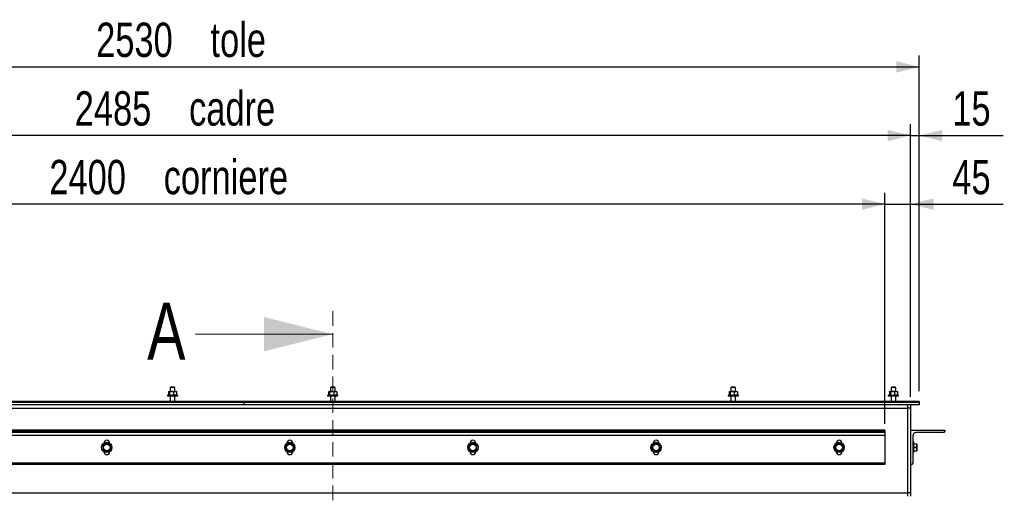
# Model space of a CAD drawing. Header units: millimetres. Extents: x 5 to 589, y 5 to 415.
# Tile 7 of 76: x 91 to 177, y 228 to 269. Entities that reach past the tile are written whole.
import ezdxf

# ---------------------------------------------------------------- set-up
doc = ezdxf.new("R2010")
doc.units = ezdxf.units.MM
doc.linetypes.add('HIDDEN', pattern=[1.905, 1.27, -0.635])
doc.layers.add('COTES', color=1, linetype='Continuous')
doc.layers.add('TRAIT-FORT', color=4, linetype='Continuous', lineweight=25)
doc.styles.add('SLDTEXTSTYLE0', font='TXT', dxfattribs={"width": 0.75})
doc.dimstyles.new('SLDDIMSTYLE0', dxfattribs={"dimtxt": 3, "dimasz": 2, "dimexe": 0, "dimexo": 0.0625, "dimgap": 0.75, "dimtad": 1, "dimlfac": 20, "dimrnd": 1e-09, "dimzin": 12, "dimdsep": 46, "dimtxsty": 'SLDTEXTSTYLE0', "dimsah": 1, "dimcen": 0.09, "dimadec": 0, "dimazin": 3, "dimtfac": 1, "dimtofl": 0, "dimtmove": 0, "dimatfit": 3, "dimfxl": 1, "dimfrac": 2, "dimtolj": 1, "dimtzin": 12, "dimarcsym": 0})
doc.dimstyles.new('SLDDIMSTYLE1', dxfattribs={"dimtxt": 3, "dimasz": 2, "dimexe": 0, "dimexo": 0.0625, "dimgap": 0.75, "dimtad": 1, "dimlfac": 20, "dimrnd": 1e-09, "dimzin": 12, "dimdsep": 46, "dimtxsty": 'SLDTEXTSTYLE0', "dimsah": 1, "dimcen": 0.09, "dimadec": 0, "dimazin": 3, "dimtfac": 1, "dimtmove": 0, "dimatfit": 0, "dimfxl": 1, "dimfrac": 2, "dimtolj": 1, "dimtzin": 12, "dimarcsym": 0})

# ---------------------------------------------------------------- blocks, each defined once
blk = doc.blocks.new('_D_14')
at = {"layer": 'COTES', "color": 1, "transparency": 16777216}
for p, q in [((166.648, 233.966), (166.648, 254.183)), ((168.898, 236.341), (168.898, 254.183)), ((166.648, 253.183), (163.648, 253.183)), ((166.648, 253.183), (168.898, 253.183)), ((168.898, 253.183), (176.973, 253.183))]:
    blk.add_line(p, q, dxfattribs=at)
for points in [[(166.648, 253.183), (164.648, 253.683), (164.648, 252.683)], [(168.898, 253.183), (170.898, 252.683), (170.898, 253.683)]]:
    blk.add_solid(points, dxfattribs=at)
at = {"layer": 'COTES', "color": 1, "transparency": 16777216, "insert": (172.54, 257.05), "char_height": 3, "attachment_point": 1, "style": 'SLDTEXTSTYLE0'}
blk.add_mtext('45', dxfattribs=at)
blk = doc.blocks.new('_D_15')
at = {"layer": 'COTES', "color": 1, "transparency": 16777216}
for p, q in [((46.648, 234.416), (46.648, 254.183)), ((166.648, 234.416), (166.648, 254.183)), ((166.648, 253.183), (46.648, 253.183))]:
    blk.add_line(p, q, dxfattribs=at)
for points in [[(46.648, 253.183), (48.648, 252.683), (48.648, 253.683)], [(166.648, 253.183), (164.648, 253.683), (164.648, 252.683)]]:
    blk.add_solid(points, dxfattribs=at)
at = {"layer": 'COTES', "color": 1, "transparency": 16777216, "char_height": 3, "attachment_point": 1, "style": 'SLDTEXTSTYLE0'}
for s, insert in [('2400', (93.633, 257.05)), ('corniere', (103.625, 257.05))]:
    blk.add_mtext(s, dxfattribs=dict(at, insert=insert))
blk = doc.blocks.new('_D_16')
at = {"layer": 'COTES', "color": 1, "transparency": 16777216}
for p, q in [((44.648, 236.341), (44.648, 260.183)), ((168.898, 236.341), (168.898, 260.183)), ((168.898, 259.183), (44.648, 259.183))]:
    blk.add_line(p, q, dxfattribs=at)
for points in [[(44.648, 259.183), (46.648, 258.683), (46.648, 259.683)], [(168.898, 259.183), (166.898, 259.683), (166.898, 258.683)]]:
    blk.add_solid(points, dxfattribs=at)
at = {"layer": 'COTES', "color": 1, "transparency": 16777216, "char_height": 3, "attachment_point": 1, "style": 'SLDTEXTSTYLE0'}
for s, insert in [('cadre', (105.844, 263.05)), ('2485', (95.852, 263.05))]:
    blk.add_mtext(s, dxfattribs=dict(at, insert=insert))
blk = doc.blocks.new('_D_18')
at = {"layer": 'COTES', "color": 1, "transparency": 16777216}
for p, q in [((43.148, 236.841), (43.148, 266.183)), ((169.648, 236.841), (169.648, 266.183)), ((43.148, 265.183), (169.648, 265.183))]:
    blk.add_line(p, q, dxfattribs=at)
for points in [[(43.148, 265.183), (45.148, 264.683), (45.148, 265.683)], [(169.648, 265.183), (167.648, 265.683), (167.648, 264.683)]]:
    blk.add_solid(points, dxfattribs=at)
at = {"layer": 'COTES', "color": 1, "transparency": 16777216, "char_height": 3, "attachment_point": 1, "style": 'SLDTEXTSTYLE0'}
for s, insert in [('2530', (97.723, 269.05)), ('tole', (107.714, 269.05))]:
    blk.add_mtext(s, dxfattribs=dict(at, insert=insert))
blk = doc.blocks.new('_D_19')
at = {"layer": 'COTES', "color": 1, "transparency": 16777216}
for p, q in [((168.898, 236.341), (168.898, 260.183)), ((169.648, 236.841), (169.648, 260.183)), ((168.898, 259.183), (165.898, 259.183)), ((168.898, 259.183), (169.648, 259.183)), ((169.648, 259.183), (176.973, 259.183))]:
    blk.add_line(p, q, dxfattribs=at)
for points in [[(168.898, 259.183), (166.898, 259.683), (166.898, 258.683)], [(169.648, 259.183), (171.648, 258.683), (171.648, 259.683)]]:
    blk.add_solid(points, dxfattribs=at)
at = {"layer": 'COTES', "color": 1, "transparency": 16777216, "insert": (172.54, 263.05), "char_height": 3, "attachment_point": 1, "style": 'SLDTEXTSTYLE0'}
blk.add_mtext('15', dxfattribs=at)

msp = doc.modelspace()

# ---------------------------------------------------------------- linework, layer by layer
at = {"color": 7, "linetype": 'HIDDEN', "lineweight": 18}
msp.add_line((118.39776, 243.8178), (118.39776, 175.25592), dxfattribs=at)
at = {"color": 7, "linetype": 'Continuous', "lineweight": 18}
msp.add_line((106.39776, 241.8178), (118.39776, 241.8178), dxfattribs=at)
msp.add_solid([(118.39776, 241.8178), (112.39776, 243.3178), (112.39776, 240.3178)], dxfattribs=at)
at = {"layer": 'TRAIT-FORT', "color": 4, "linetype": 'Continuous', "lineweight": 25}
for p, q in [((104.03875, 236.76568), (104.03875, 236.54123)), ((104.07279, 236.81594), (104.06411, 236.8073)), ((104.07279, 236.81594), (104.08118, 236.81594)), ((104.08118, 236.81594), (104.3031, 236.81594)), ((104.12362, 236.76568), (104.12362, 236.54123)), ((104.24779, 237.18279), (104.19772, 237.15392)), ((104.19772, 237.15392), (104.19772, 236.81594)), ((104.59779, 237.15392), (104.19772, 237.15392)), ((104.54772, 237.18279), (104.24779, 237.18279)), ((104.3031, 236.81594), (104.61963, 236.81594)), ((104.48259, 236.76568), (104.48259, 236.54123)), ((104.59779, 237.15392), (104.54772, 237.18279)), ((104.59779, 236.81594), (104.59779, 237.15392)), ((104.61963, 236.81594), (104.72272, 236.81594)), ((104.7314, 236.8073), (104.72272, 236.81594)), ((104.75677, 236.76568), (104.75677, 236.54123)), ((118.03878, 236.76568), (118.03878, 236.54123)), ((118.07273, 236.81594), (118.06415, 236.8073)), ((118.07273, 236.81594), (118.08112, 236.81594)), ((118.08112, 236.81594), (118.30304, 236.81594)), ((118.12356, 236.76568), (118.12356, 236.54123)), ((118.24773, 237.18279), (118.19776, 237.15392)), ((118.19776, 237.15392), (118.19776, 236.81594)), ((118.59773, 237.15392), (118.19776, 237.15392)), ((118.54776, 237.18279), (118.24773, 237.18279)), ((118.30304, 236.81594), (118.61966, 236.81594)), ((118.48262, 236.76568), (118.48262, 236.54123)), ((118.59773, 237.15392), (118.54776, 237.18279)), ((118.59773, 236.81594), (118.59773, 237.15392)), ((118.61966, 236.81594), (118.72276, 236.81594)), ((118.73143, 236.8073), (118.72276, 236.81594)), ((118.7568, 236.76568), (118.7568, 236.54123)), ((153.03872, 236.76568), (153.03872, 236.54123)), ((153.07277, 236.81594), (153.06409, 236.8073)), ((153.07277, 236.81594), (153.08116, 236.81594)), ((153.08116, 236.81594), (153.30308, 236.81594)), ((153.1236, 236.76568), (153.1236, 236.54123)), ((153.24777, 237.18279), (153.1978, 237.15392)), ((153.1978, 237.15392), (153.1978, 236.81594)), ((153.59777, 237.15392), (153.1978, 237.15392)), ((153.54779, 237.18279), (153.24777, 237.18279)), ((153.30308, 236.81594), (153.6197, 236.81594)), ((153.48256, 236.76568), (153.48256, 236.54123)), ((153.59777, 237.15392), (153.54779, 237.18279)), ((153.59777, 236.81594), (153.59777, 237.15392)), ((153.6197, 236.81594), (153.72279, 236.81594)), ((153.73138, 236.8073), (153.72279, 236.81594)), ((153.75674, 236.76568), (153.75674, 236.54123)), ((167.03876, 236.76568), (167.03876, 236.54123)), ((167.0728, 236.81594), (167.06413, 236.8073)), ((167.0728, 236.81594), (167.0812, 236.81594)), ((167.0812, 236.81594), (167.30312, 236.81594)), ((167.12354, 236.76568), (167.12354, 236.54123)), ((167.2478, 237.18279), (167.19774, 237.15392)), ((167.19774, 237.15392), (167.19774, 236.81594)), ((167.5978, 237.15392), (167.19774, 237.15392)), ((167.54773, 237.18279), (167.2478, 237.18279)), ((167.30312, 236.81594), (167.61964, 236.81594)), ((167.4826, 236.76568), (167.4826, 236.54123)), ((167.5978, 237.15392), (167.54773, 237.18279)), ((167.5978, 236.81594), (167.5978, 237.15392)), ((167.61964, 236.81594), (167.72273, 236.81594)), ((167.73141, 236.8073), (167.72273, 236.81594)), ((167.75678, 236.76568), (167.75678, 236.54123)), ((114.6478, 235.91595), (43.14779, 235.91595)), ((114.6478, 235.84095), (43.14779, 235.84095)), ((110.6478, 235.84095), (43.14779, 235.84095)), ((103.94777, 236.49095), (103.94777, 236.41594)), ((103.94777, 236.49095), (104.47028, 236.49095)), ((103.94777, 236.41594), (104.47028, 236.41594)), ((104.06411, 236.49958), (104.07279, 236.49095)), ((104.19772, 236.41594), (104.19772, 235.91595)), ((104.47028, 236.49095), (104.84775, 236.49095)), ((104.47028, 236.41594), (104.84775, 236.41594)), ((104.59779, 235.91595), (104.59779, 236.41594)), ((104.72272, 236.49095), (104.7314, 236.49958)), ((104.84775, 236.41594), (104.84775, 236.49095)), ((169.64772, 235.84095), (110.6478, 235.84095)), ((110.6478, 235.64094), (110.6478, 235.84095)), ((169.64772, 235.91595), (114.6478, 235.91595)), ((114.6478, 235.84095), (114.6478, 235.91595)), ((169.64772, 235.84095), (114.6478, 235.84095)), ((117.9478, 236.49095), (117.9478, 236.41594)), ((117.9478, 236.49095), (118.47032, 236.49095)), ((117.9478, 236.41594), (118.47032, 236.41594)), ((118.06415, 236.49958), (118.07273, 236.49095)), ((118.19776, 236.41594), (118.19776, 235.91595)), ((118.47032, 236.49095), (118.84778, 236.49095)), ((118.47032, 236.41594), (118.84778, 236.41594)), ((118.59773, 235.91595), (118.59773, 236.41594)), ((118.72276, 236.49095), (118.73143, 236.49958)), ((118.84778, 236.41594), (118.84778, 236.49095)), ((152.94774, 236.49095), (152.94774, 236.41594)), ((152.94774, 236.49095), (153.47026, 236.49095)), ((152.94774, 236.41594), (153.47026, 236.41594)), ((153.06409, 236.49958), (153.07277, 236.49095)), ((153.1978, 236.41594), (153.1978, 235.91595)), ((153.47026, 236.49095), (153.84773, 236.49095)), ((153.47026, 236.41594), (153.84773, 236.41594)), ((153.59777, 235.91595), (153.59777, 236.41594)), ((153.72279, 236.49095), (153.73138, 236.49958)), ((153.84773, 236.41594), (153.84773, 236.49095)), ((166.94778, 236.49095), (166.94778, 236.41594)), ((166.94778, 236.49095), (167.4703, 236.49095)), ((166.94778, 236.41594), (167.4703, 236.41594)), ((167.06413, 236.49958), (167.0728, 236.49095)), ((167.19774, 236.41594), (167.19774, 235.91595)), ((167.4703, 236.49095), (167.84776, 236.49095)), ((167.4703, 236.41594), (167.84776, 236.41594)), ((167.5978, 235.91595), (167.5978, 236.41594)), ((167.72273, 236.49095), (167.73141, 236.49958)), ((167.84776, 236.41594), (167.84776, 236.49095)), ((169.64772, 235.91595), (169.64772, 235.84095)), ((169.64772, 235.84095), (169.64772, 235.64094)), ((110.6478, 235.64094), (43.14779, 235.64094)), ((44.64772, 235.34093), (168.6478, 235.34093)), ((169.64772, 235.64094), (110.6478, 235.64094)), ((168.6478, 235.34093), (168.6478, 235.64094)), ((168.6478, 227.94095), (168.6478, 235.34093)), ((168.89776, 235.34093), (168.6478, 235.34093)), ((168.89776, 235.64094), (168.89776, 235.34093)), ((168.89776, 235.34093), (168.89776, 227.94095)), ((166.64775, 233.41594), (46.64777, 233.41594)), ((166.64775, 233.34094), (46.64777, 233.34094)), ((166.64775, 233.21593), (46.64777, 233.21593)), ((166.64775, 233.41594), (166.64775, 233.34094)), ((166.64775, 233.34094), (166.64775, 233.21593)), ((166.64775, 233.21593), (166.64775, 232.96595)), ((168.89776, 233.41594), (171.89773, 233.41594)), ((171.7728, 233.21593), (169.34779, 233.21593)), ((171.89773, 233.41594), (171.89773, 233.34094)), ((166.64775, 232.96595), (46.64777, 232.96595)), ((166.64775, 232.96595), (166.64775, 230.54095)), ((169.09774, 232.96595), (169.09774, 230.54095)), ((169.17279, 232.36595), (169.09774, 232.36595)), ((169.17279, 232.33951), (169.17279, 232.36595)), ((169.17279, 231.46594), (169.17279, 232.33951)), ((98.35628, 232.12293), (98.61425, 232.27187)), ((98.61425, 231.56002), (98.35628, 231.70896)), ((98.39776, 232.29094), (98.39776, 232.29011)), ((98.39776, 231.54178), (98.39776, 231.54095)), ((98.68129, 232.27187), (98.93926, 232.12293)), ((98.93926, 231.70896), (98.68129, 231.56002)), ((98.89777, 232.29011), (98.89777, 232.29094)), ((98.89777, 231.54095), (98.89777, 231.54178)), ((114.35626, 232.12293), (114.61423, 232.27187)), ((114.61423, 231.56002), (114.35626, 231.70896)), ((114.39775, 232.29094), (114.39775, 232.29011)), ((114.39775, 231.54178), (114.39775, 231.54095)), ((114.68127, 232.27187), (114.93924, 232.12293)), ((114.93924, 231.70896), (114.68127, 231.56002)), ((114.89776, 232.29011), (114.89776, 232.29094)), ((114.89776, 231.54095), (114.89776, 231.54178)), ((130.35625, 232.12293), (130.61422, 232.27187)), ((130.61422, 231.56002), (130.35625, 231.70896)), ((130.39773, 232.29094), (130.39773, 232.29011)), ((130.39773, 231.54178), (130.39773, 231.54095)), ((130.68126, 232.27187), (130.93923, 232.12293)), ((130.93923, 231.70896), (130.68126, 231.56002)), ((130.89774, 232.29011), (130.89774, 232.29094)), ((130.89774, 231.54095), (130.89774, 231.54178)), ((146.35623, 232.12293), (146.6142, 232.27187)), ((146.6142, 231.56002), (146.35623, 231.70896)), ((146.39772, 232.29094), (146.39772, 232.29011)), ((146.39772, 231.54178), (146.39772, 231.54095)), ((146.68124, 232.27187), (146.93921, 232.12293)), ((146.93921, 231.70896), (146.68124, 231.56002)), ((146.89773, 232.29011), (146.89773, 232.29094)), ((146.89773, 231.54095), (146.89773, 231.54178)), ((162.35631, 232.12293), (162.61428, 232.27187)), ((162.61428, 231.56002), (162.35631, 231.70896)), ((162.3978, 232.29094), (162.3978, 232.29011)), ((162.3978, 231.54178), (162.3978, 231.54095)), ((162.68132, 232.27187), (162.9392, 232.12293)), ((162.9392, 231.70896), (162.68132, 231.56002)), ((162.89771, 232.29011), (162.89771, 232.29094)), ((162.89771, 231.54095), (162.89771, 231.54178)), ((169.09774, 231.46594), (169.17279, 231.46594)), ((169.17279, 232.24094), (169.42857, 232.24094)), ((169.42857, 232.20742), (169.17279, 232.20742)), ((169.17279, 231.94945), (169.42857, 231.94945)), ((169.42857, 231.88243), (169.17279, 231.88243)), ((169.17279, 231.62447), (169.42857, 231.62447)), ((169.42857, 231.59094), (169.17279, 231.59094)), ((169.42857, 232.24094), (169.42857, 232.20742)), ((169.42857, 231.94945), (169.42857, 232.20742)), ((169.42857, 231.94945), (169.42857, 231.88243)), ((169.42857, 231.62447), (169.42857, 231.88243)), ((169.42857, 231.62447), (169.42857, 231.59094)), ((169.44774, 232.20194), (169.43734, 232.24094)), ((169.43734, 231.59094), (169.44774, 231.62995)), ((169.44774, 232.20194), (169.44774, 231.62995)), ((166.64775, 230.54095), (46.64777, 230.54095)), ((166.64775, 230.41595), (46.64777, 230.41595)), ((166.64775, 230.54095), (166.64775, 230.41595)), ((168.97271, 230.41595), (168.89776, 230.41595)), ((44.64772, 227.94095), (168.6478, 227.94095)), ((168.6478, 227.64094), (168.6478, 227.94095)), ((168.89776, 227.94095), (168.6478, 227.94095)), ((168.89776, 227.94095), (168.89776, 227.64094))]:
    msp.add_line(p, q, dxfattribs=at)
for centre, radius in [((98.64776, 231.91594), 0.45), ((114.64776, 231.91594), 0.45), ((130.64776, 231.91594), 0.45), ((146.64776, 231.91594), 0.45), ((162.64776, 231.91594), 0.45), ((98.64776, 231.91594), 0.286), ((114.64776, 231.91594), 0.286), ((130.64776, 231.91594), 0.286), ((146.64776, 231.91594), 0.286), ((162.64776, 231.91594), 0.286)]:
    msp.add_circle(centre, radius, dxfattribs=at)
for centre, radius, start, end in [((169.34776, 232.96594), 0.25, 90, 180), ((171.77276, 233.34094), 0.125, 270, 0), ((98.64776, 232.29094), 0.25, 0, 180), ((114.64776, 232.29094), 0.25, 0, 180), ((130.64776, 232.29094), 0.25, 0, 180), ((146.64776, 232.29094), 0.25, 0, 180), ((162.64776, 232.29094), 0.25, 0, 180), ((98.64776, 231.91594), 0.3575, 144.6199773, 155.3800227), ((98.64776, 231.91594), 0.3575, 204.6199773, 215.3800227), ((98.64776, 231.54094), 0.25, 180, 0), ((98.64776, 231.91594), 0.3575, 84.6199773, 95.3800227), ((98.64776, 231.91594), 0.3575, 264.6199773, 275.3800227), ((98.64776, 231.91594), 0.3575, 24.6199773, 35.3800227), ((98.64776, 231.91594), 0.3575, 324.6199773, 335.3800227), ((114.64776, 231.91594), 0.3575, 144.6199773, 155.3800227), ((114.64776, 231.91594), 0.3575, 204.6199773, 215.3800227), ((114.64776, 231.54094), 0.25, 180, 0), ((114.64776, 231.91594), 0.3575, 84.6199773, 95.3800227), ((114.64776, 231.91594), 0.3575, 264.6199773, 275.3800227), ((114.64776, 231.91594), 0.3575, 24.6199773, 35.3800227), ((114.64776, 231.91594), 0.3575, 324.6199773, 335.3800227), ((130.64776, 231.91594), 0.3575, 144.6199773, 155.3800227), ((130.64776, 231.91594), 0.3575, 204.6199773, 215.3800227), ((130.64776, 231.54094), 0.25, 180, 0), ((130.64776, 231.91594), 0.3575, 84.6199773, 95.3800227), ((130.64776, 231.91594), 0.3575, 264.6199773, 275.3800227), ((130.64776, 231.91594), 0.3575, 24.6199773, 35.3800227), ((130.64776, 231.91594), 0.3575, 324.6199773, 335.3800227), ((146.64776, 231.91594), 0.3575, 144.6199773, 155.3800227), ((146.64776, 231.91594), 0.3575, 204.6199773, 215.3800227), ((146.64776, 231.54094), 0.25, 180, 0), ((146.64776, 231.91594), 0.3575, 84.6199773, 95.3800227), ((146.64776, 231.91594), 0.3575, 264.6199773, 275.3800227), ((146.64776, 231.91594), 0.3575, 24.6199773, 35.3800227), ((146.64776, 231.91594), 0.3575, 324.6199773, 335.3800227), ((162.64776, 231.91594), 0.3575, 144.6199773, 155.3800227), ((162.64776, 231.91594), 0.3575, 204.6199773, 215.3800227), ((162.64776, 231.54094), 0.25, 180, 0), ((162.64776, 231.91594), 0.3575, 84.6199773, 95.3800227), ((162.64776, 231.91594), 0.3575, 264.6199773, 275.3800227), ((162.64776, 231.91594), 0.3575, 24.6199773, 35.3800227), ((162.64776, 231.91594), 0.3575, 324.6199773, 335.3800227), ((168.97276, 230.54094), 0.125, 270, 0)]:
    msp.add_arc(centre, radius, start, end, dxfattribs=at)
for points, knots in [([(104.03875, 236.76568), (104.04197, 236.77242), (104.05466, 236.79899), (104.06912, 236.81551), (104.08048, 236.81591), (104.08118, 236.81594)], [0, 0, 0, 0, 0.24181098, 0.95331314, 1, 1, 1, 1]), ([(104.08118, 236.81594), (104.0905, 236.81146), (104.10531, 236.80435), (104.11867, 236.77614), (104.12362, 236.76568)], [0, 0, 0, 0, 0.6290564, 1, 1, 1, 1]), ([(104.3031, 236.81594), (104.2715, 236.81304), (104.20884, 236.8073), (104.15186, 236.77947), (104.12362, 236.76568)], [0, 0, 0, 0, 0.50434931, 1, 1, 1, 1]), ([(104.48259, 236.76568), (104.458, 236.77742), (104.408, 236.80129), (104.34601, 236.81494), (104.31061, 236.81576), (104.3031, 236.81594)], [0, 0, 0, 0, 0.43262583, 0.87970729, 1, 1, 1, 1]), ([(104.48259, 236.76568), (104.50135, 236.77742), (104.53953, 236.80132), (104.58684, 236.81493), (104.6139, 236.81576), (104.61963, 236.81594)], [0, 0, 0, 0, 0.43244751, 0.87993766, 1, 1, 1, 1]), ([(104.61963, 236.81594), (104.64378, 236.81304), (104.69166, 236.8073), (104.73519, 236.77947), (104.75677, 236.76568)], [0, 0, 0, 0, 0.50431783, 1, 1, 1, 1]), ([(104.73102, 236.80263), (104.73463, 236.8005), (104.7437, 236.79512), (104.75186, 236.77675), (104.75677, 236.76568)], [0, 0, 0, 0, 0.39759748, 1, 1, 1, 1]), ([(118.03878, 236.76568), (118.04199, 236.77242), (118.05463, 236.79899), (118.0696, 236.81551), (118.08046, 236.81591), (118.08112, 236.81594)], [0, 0, 0, 0, 0.24183758, 0.95341803, 1, 1, 1, 1]), ([(118.08112, 236.81594), (118.09044, 236.81146), (118.10524, 236.80435), (118.11861, 236.77614), (118.12356, 236.76568)], [0, 0, 0, 0, 0.6290564, 1, 1, 1, 1]), ([(118.30304, 236.81594), (118.27148, 236.81303), (118.20883, 236.80727), (118.15184, 236.77947), (118.12356, 236.76568)], [0, 0, 0, 0, 0.50390202, 1, 1, 1, 1]), ([(118.48262, 236.76568), (118.45803, 236.77742), (118.40803, 236.80129), (118.34603, 236.81494), (118.31058, 236.81576), (118.30304, 236.81594)], [0, 0, 0, 0, 0.4324244, 0.87929771, 1, 1, 1, 1]), ([(118.48262, 236.76568), (118.50138, 236.77742), (118.53957, 236.80132), (118.58687, 236.81493), (118.61394, 236.81576), (118.61966, 236.81594)], [0, 0, 0, 0, 0.43244751, 0.87993766, 1, 1, 1, 1]), ([(118.61966, 236.81594), (118.64377, 236.81303), (118.6916, 236.80728), (118.73518, 236.77947), (118.7568, 236.76568)], [0, 0, 0, 0, 0.50397639, 1, 1, 1, 1]), ([(118.73105, 236.80263), (118.73466, 236.8005), (118.74374, 236.79512), (118.75189, 236.77675), (118.7568, 236.76568)], [0, 0, 0, 0, 0.39759748, 1, 1, 1, 1]), ([(153.03872, 236.76568), (153.04194, 236.77242), (153.05463, 236.79899), (153.0691, 236.81551), (153.08046, 236.81591), (153.08116, 236.81594)], [0, 0, 0, 0, 0.24181098, 0.95331314, 1, 1, 1, 1]), ([(153.08116, 236.81594), (153.09048, 236.81146), (153.10528, 236.80435), (153.11864, 236.77614), (153.1236, 236.76568)], [0, 0, 0, 0, 0.6290564, 1, 1, 1, 1]), ([(153.30308, 236.81594), (153.27151, 236.81303), (153.20887, 236.80727), (153.15187, 236.77947), (153.1236, 236.76568)], [0, 0, 0, 0, 0.50390202, 1, 1, 1, 1]), ([(153.48256, 236.76568), (153.45801, 236.77742), (153.40803, 236.80133), (153.34602, 236.81493), (153.31059, 236.81576), (153.30308, 236.81594)], [0, 0, 0, 0, 0.43218369, 0.87971048, 1, 1, 1, 1]), ([(153.48256, 236.76568), (153.50133, 236.77742), (153.53953, 236.80132), (153.58678, 236.81494), (153.61394, 236.81576), (153.6197, 236.81594)], [0, 0, 0, 0, 0.43229341, 0.87962408, 1, 1, 1, 1]), ([(153.6197, 236.81594), (153.64381, 236.81304), (153.69164, 236.80729), (153.73516, 236.77947), (153.75674, 236.76568)], [0, 0, 0, 0, 0.50414317, 1, 1, 1, 1]), ([(153.73109, 236.80263), (153.73466, 236.80049), (153.74365, 236.79512), (153.75182, 236.77675), (153.75674, 236.76568)], [0, 0, 0, 0, 0.39749137, 1, 1, 1, 1]), ([(167.03876, 236.76568), (167.04198, 236.77242), (167.05467, 236.79899), (167.06913, 236.81551), (167.0805, 236.81591), (167.0812, 236.81594)], [0, 0, 0, 0, 0.24181098, 0.95331314, 1, 1, 1, 1]), ([(167.0812, 236.81594), (167.09047, 236.81146), (167.10521, 236.80435), (167.11858, 236.77614), (167.12354, 236.76568)], [0, 0, 0, 0, 0.62901617, 1, 1, 1, 1]), ([(167.30312, 236.81594), (167.27151, 236.81304), (167.20883, 236.80729), (167.15181, 236.77947), (167.12354, 236.76568)], [0, 0, 0, 0, 0.50413089, 1, 1, 1, 1]), ([(167.4826, 236.76568), (167.45801, 236.77742), (167.40801, 236.80129), (167.34602, 236.81494), (167.31062, 236.81576), (167.30312, 236.81594)], [0, 0, 0, 0, 0.43262583, 0.87970729, 1, 1, 1, 1]), ([(167.4826, 236.76568), (167.50136, 236.77742), (167.53954, 236.80132), (167.58685, 236.81493), (167.61392, 236.81576), (167.61964, 236.81594)], [0, 0, 0, 0, 0.43244751, 0.87993766, 1, 1, 1, 1]), ([(167.61964, 236.81594), (167.64379, 236.81304), (167.69167, 236.8073), (167.7352, 236.77947), (167.75678, 236.76568)], [0, 0, 0, 0, 0.50431783, 1, 1, 1, 1]), ([(167.73103, 236.80263), (167.73464, 236.8005), (167.74372, 236.79512), (167.75187, 236.77675), (167.75678, 236.76568)], [0, 0, 0, 0, 0.39759748, 1, 1, 1, 1]), ([(104.06459, 236.50561), (104.05911, 236.50954), (104.05007, 236.51602), (104.04194, 236.53411), (104.03875, 236.54123)], [0, 0, 0, 0, 0.60683806, 1, 1, 1, 1]), ([(104.12362, 236.54123), (104.11867, 236.53077), (104.1053, 236.50256), (104.0905, 236.49543), (104.08118, 236.49095)], [0, 0, 0, 0, 0.37093559, 1, 1, 1, 1]), ([(104.12362, 236.54123), (104.14818, 236.52948), (104.19814, 236.50559), (104.26012, 236.49199), (104.29557, 236.49113), (104.3031, 236.49095)], [0, 0, 0, 0, 0.43217808, 0.87924189, 1, 1, 1, 1]), ([(104.3031, 236.49095), (104.33467, 236.49385), (104.39733, 236.49961), (104.45431, 236.52743), (104.48259, 236.54123)], [0, 0, 0, 0, 0.50387925, 1, 1, 1, 1]), ([(104.61963, 236.49095), (104.59551, 236.49385), (104.54766, 236.4996), (104.50416, 236.52743), (104.48259, 236.54123)], [0, 0, 0, 0, 0.50395695, 1, 1, 1, 1]), ([(104.75677, 236.54123), (104.738, 236.52948), (104.69982, 236.50558), (104.65248, 236.49199), (104.62539, 236.49113), (104.61963, 236.49095)], [0, 0, 0, 0, 0.43214817, 0.87932855, 1, 1, 1, 1]), ([(104.75677, 236.54123), (104.75186, 236.53016), (104.7437, 236.51179), (104.73463, 236.5064), (104.73102, 236.50425)], [0, 0, 0, 0, 0.60238138, 1, 1, 1, 1]), ([(118.06453, 236.50561), (118.05909, 236.50954), (118.05012, 236.51602), (118.04198, 236.53411), (118.03878, 236.54123)], [0, 0, 0, 0, 0.606769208, 1, 1, 1, 1]), ([(118.12356, 236.54123), (118.11861, 236.53077), (118.10524, 236.50256), (118.09044, 236.49543), (118.08112, 236.49095)], [0, 0, 0, 0, 0.37093559, 1, 1, 1, 1]), ([(118.12356, 236.54123), (118.14815, 236.52948), (118.19815, 236.5056), (118.26014, 236.49199), (118.29554, 236.49113), (118.30304, 236.49095)], [0, 0, 0, 0, 0.43262394, 0.87970344, 1, 1, 1, 1]), ([(118.30304, 236.49095), (118.33465, 236.49384), (118.39734, 236.49959), (118.45435, 236.52743), (118.48262, 236.54123)], [0, 0, 0, 0, 0.50410812, 1, 1, 1, 1]), ([(118.61966, 236.49095), (118.59555, 236.49385), (118.5477, 236.4996), (118.5042, 236.52743), (118.48262, 236.54123)], [0, 0, 0, 0, 0.50395695, 1, 1, 1, 1]), ([(118.7568, 236.54123), (118.738, 236.52948), (118.69976, 236.50561), (118.6525, 236.49199), (118.62542, 236.49113), (118.61966, 236.49095)], [0, 0, 0, 0, 0.43248566, 0.87932615, 1, 1, 1, 1]), ([(118.7568, 236.54123), (118.75189, 236.53016), (118.74374, 236.51179), (118.73466, 236.5064), (118.73105, 236.50425)], [0, 0, 0, 0, 0.60238138, 1, 1, 1, 1]), ([(153.06457, 236.50561), (153.05908, 236.50954), (153.05005, 236.51602), (153.04192, 236.53411), (153.03872, 236.54123)], [0, 0, 0, 0, 0.60683806, 1, 1, 1, 1]), ([(153.1236, 236.54123), (153.11864, 236.53077), (153.10528, 236.50256), (153.09048, 236.49543), (153.08116, 236.49095)], [0, 0, 0, 0, 0.37093559, 1, 1, 1, 1]), ([(153.1236, 236.54123), (153.14816, 236.52948), (153.19814, 236.50557), (153.26015, 236.492), (153.29558, 236.49113), (153.30308, 236.49095)], [0, 0, 0, 0, 0.4321818, 0.87970663, 1, 1, 1, 1]), ([(153.30308, 236.49095), (153.33465, 236.49385), (153.3973, 236.49961), (153.45429, 236.52743), (153.48256, 236.54123)], [0, 0, 0, 0, 0.50387925, 1, 1, 1, 1]), ([(153.6197, 236.49095), (153.59559, 236.49385), (153.54773, 236.49961), (153.50418, 236.52743), (153.48256, 236.54123)], [0, 0, 0, 0, 0.5037902, 1, 1, 1, 1]), ([(153.75674, 236.54123), (153.73799, 236.52948), (153.69982, 236.50558), (153.65242, 236.492), (153.62543, 236.49113), (153.6197, 236.49095)], [0, 0, 0, 0, 0.43230174, 0.87964104, 1, 1, 1, 1]), ([(153.75674, 236.54123), (153.75182, 236.53016), (153.74365, 236.5118), (153.73466, 236.5064), (153.73109, 236.50425)], [0, 0, 0, 0, 0.60248748, 1, 1, 1, 1]), ([(167.06451, 236.50561), (167.05906, 236.50954), (167.05009, 236.51602), (167.04196, 236.53411), (167.03876, 236.54123)], [0, 0, 0, 0, 0.606769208, 1, 1, 1, 1]), ([(167.12354, 236.54123), (167.11858, 236.53077), (167.10521, 236.50256), (167.09047, 236.49543), (167.0812, 236.49095)], [0, 0, 0, 0, 0.37097581, 1, 1, 1, 1]), ([(167.12354, 236.54123), (167.14813, 236.52948), (167.19813, 236.5056), (167.26013, 236.49199), (167.29558, 236.49113), (167.30312, 236.49095)], [0, 0, 0, 0, 0.43242252, 0.87929387, 1, 1, 1, 1]), ([(167.30312, 236.49095), (167.33469, 236.49385), (167.39734, 236.49961), (167.45433, 236.52743), (167.4826, 236.54123)], [0, 0, 0, 0, 0.50387925, 1, 1, 1, 1]), ([(167.61964, 236.49095), (167.59553, 236.49385), (167.54767, 236.4996), (167.50418, 236.52743), (167.4826, 236.54123)], [0, 0, 0, 0, 0.50395695, 1, 1, 1, 1]), ([(167.75678, 236.54123), (167.73802, 236.52948), (167.69984, 236.50558), (167.65249, 236.49199), (167.6254, 236.49113), (167.61964, 236.49095)], [0, 0, 0, 0, 0.43214817, 0.87932855, 1, 1, 1, 1]), ([(167.75678, 236.54123), (167.75187, 236.53016), (167.74372, 236.51179), (167.73464, 236.5064), (167.73103, 236.50425)], [0, 0, 0, 0, 0.60238138, 1, 1, 1, 1]), ([(98.3228, 231.76702), (98.3228, 231.86352), (98.3228, 231.96308), (98.3228, 232.06184), (98.3228, 232.06487)], [0, 0, 0, 0, 0.969261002, 1, 1, 1, 1]), ([(98.97273, 232.06487), (98.97273, 232.06184), (98.97273, 231.96308), (98.97273, 231.86352), (98.97273, 231.76702)], [0, 0, 0, 0, 0.030738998, 1, 1, 1, 1]), ([(114.32279, 231.76702), (114.32279, 231.86352), (114.32279, 231.96308), (114.32279, 232.06184), (114.32279, 232.06487)], [0, 0, 0, 0, 0.969261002, 1, 1, 1, 1]), ([(114.97272, 232.06487), (114.97272, 232.06184), (114.97272, 231.96308), (114.97272, 231.86352), (114.97272, 231.76702)], [0, 0, 0, 0, 0.030738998, 1, 1, 1, 1]), ([(130.32277, 231.76702), (130.32277, 231.86352), (130.32277, 231.96308), (130.32277, 232.06184), (130.32277, 232.06487)], [0, 0, 0, 0, 0.969261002, 1, 1, 1, 1]), ([(130.9728, 232.06487), (130.9728, 232.06184), (130.9728, 231.96308), (130.9728, 231.86352), (130.9728, 231.76702)], [0, 0, 0, 0, 0.030738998, 1, 1, 1, 1]), ([(146.32276, 231.76702), (146.32276, 231.86352), (146.32276, 231.96308), (146.32276, 232.06184), (146.32276, 232.06487)], [0, 0, 0, 0, 0.969261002, 1, 1, 1, 1]), ([(146.97278, 232.06487), (146.97278, 232.06184), (146.97278, 231.96308), (146.97278, 231.86352), (146.97278, 231.76702)], [0, 0, 0, 0, 0.030738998, 1, 1, 1, 1]), ([(162.32274, 231.76702), (162.32274, 231.86352), (162.32274, 231.96308), (162.32274, 232.06184), (162.32274, 232.06487)], [0, 0, 0, 0, 0.969261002, 1, 1, 1, 1]), ([(162.97277, 232.06487), (162.97277, 232.06184), (162.97277, 231.96308), (162.97277, 231.86352), (162.97277, 231.76702)], [0, 0, 0, 0, 0.030738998, 1, 1, 1, 1])]:
    msp.add_open_spline(points, degree=3, knots=knots, dxfattribs=at)

# ---------------------------------------------------------------- texts
at = {"color": 7, "linetype": 'Continuous', "insert": (102.18614, 244.58085), "char_height": 5, "attachment_point": 1, "style": 'SLDTEXTSTYLE0'}
msp.add_mtext('A', dxfattribs=at)

# ---------------------------------------------------------------- dimensions: what is measured, and where the dimension line sits
at = {"layer": 'COTES', "color": 1}
for base, p1, p2, text, picture, middle in [((169.64776, 265.18278), (43.14776, 235.84094), (169.64776, 235.84094), '<> tole', '_D_18', (106.39776, 265.18278)), ((44.64776, 259.18278), (168.89776, 235.34094), (44.64776, 235.34094), '<> cadre', '_D_16', (106.77276, 259.18278)), ((46.64776, 253.18278), (166.64776, 233.41594), (46.64776, 233.41594), '<> corniere', '_D_15', (106.64776, 253.18278))]:
    dim = msp.add_linear_dim(base=base, p1=p1, p2=p2, text=text, dimstyle='SLDDIMSTYLE0', dxfattribs=at)
    dim.commit()
    dim.dimension.update_dxf_attribs({"geometry": picture, "text_midpoint": middle, "dimtype": 160})
for base, p1, p2, picture, middle in [((169.64776, 259.18278), (168.89776, 235.34094), (169.64776, 235.84094), '_D_19', (174.75649, 259.18278)), ((168.89776, 253.18278), (166.64776, 232.96594), (168.89776, 235.34094), '_D_14', (174.75649, 253.18278))]:
    dim = msp.add_linear_dim(base=base, p1=p1, p2=p2, dimstyle='SLDDIMSTYLE1', dxfattribs=at)
    dim.commit()
    dim.dimension.update_dxf_attribs({"geometry": picture, "text_midpoint": middle, "dimtype": 160})

doc.saveas('drawing.dxf')
